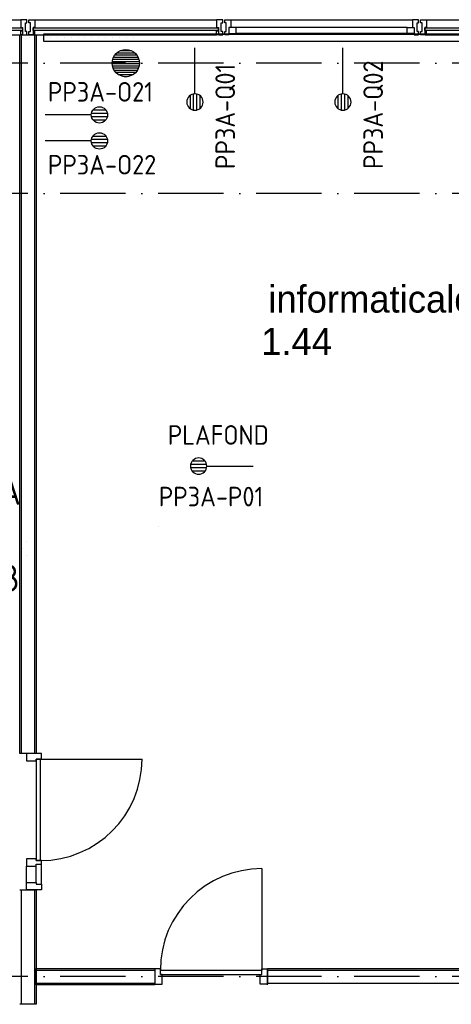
# Model space of a CAD drawing. Header units: millimetres. Extents: x 84333 to 240712, y -2244 to 84291.
# Tile 15 of 74: x 116443 to 120410, y 66521 to 75575. Entities that reach past the tile are written whole.
import ezdxf
from ezdxf.enums import TextEntityAlignment as Align

# ---------------------------------------------------------------- set-up
doc = ezdxf.new("R2010")
doc.units = ezdxf.units.MM
doc.header["$LTSCALE"] = 100
doc.linetypes.add('DASHDOT', pattern=[9, 6, -1.5, 0, -1.5])
doc.layers.get('0').update_dxf_attribs({"linetype": 'CONTINUOUS'})
for name, color, linetype in [('AFDELING', 4, 'CONTINUOUS'), ('AL$7----_STRAMIEN', 1, 'DASHDOT'), ('AL22----_BINNENWAND', 7, 'CONTINUOUS'), ('AL28----_KONSTRUKTIE', 3, 'CONTINUOUS'), ('AL31----_BUITENKOZ', 7, 'CONTINUOUS'), ('AL32----_BINNENKOZ', 7, 'CONTINUOUS'), ('AL32----_DRAAIRICHTING', 1, 'CONTINUOUS'), ('ALXAA---_GEWBETON', 12, 'CONTINUOUS'), ('ALXOU---_GLAS', 7, 'CONTINUOUS'), ('BOUW', 8, 'CONTINUOUS'), ('EB6441--_ATTRIB', 2, 'CONTINUOUS'), ('EL6441--_DATACOM', 3, 'CONTINUOUS'), ('KABELGGOOT1', 8, 'CONTINUOUS'), ('RUIMTEBOEK-1EB-WANDGOOT', 3, 'CONTINUOUS'), ('TEKST25', 10, 'CONTINUOUS')]:
    doc.layers.add(name, color=color, linetype=linetype)
doc.styles.add('1_8', font='ISO', dxfattribs={"height": 1.8})
doc.styles.add('2_0', font='iso', dxfattribs={"height": 200})
doc.styles.add('BURO-025', font='BUROFONT.shx', dxfattribs={"height": 250})
doc.styles.get("Standard").update_dxf_attribs({"font": 'iso.shx'})
doc.styles.add('TECHNIC', font='technic_.ttf')

# ---------------------------------------------------------------- blocks, each defined once
blk = doc.blocks.new('ES4X2')
for p, q in [((-0.15, 1.265), (-0.15, 2.735)), ((0.15, 1.265), (0.15, 2.735)), ((-0.45, 1.4), (-0.45, 2.6)), ((0.45, 1.4), (0.45, 2.6)), ((0, 1.25), (0, -3))]:
    blk.add_line(p, q)
blk.add_circle((0, 2), 0.75)
at = {"style": '1_8', "flags": 8}
for tag, p in [('NUMMER', (1.25, 3.5)), ('CODE', (-1.25, 3.5))]:
    blk.add_attdef(tag, text='', height=1.8, rotation=90, dxfattribs=at).set_placement(p, align=Align.MIDDLE_LEFT)
blk.add_attdef('M_CODE', text='', height=1.8, dxfattribs=at).set_placement((0, 0), align=Align.MIDDLE_CENTER)
blk = doc.blocks.new('EH100000')
at = {"linetype": 'ByBlock'}
for p, q in [((1, 0.5), (0, 0.5)), ((1, 0.5, 1), (0, 0.5, 1)), ((0, -0.5, 1), (1, -0.5, 1)), ((1, -0.5), (0, -0.5))]:
    blk.add_line(p, q, dxfattribs=at)
at = {"linetype": 'ByBlock', "invisible_edges": 15}
for points in [[(1, -0.5), (0, -0.5), (0, 0.5), (1, 0.5)], [(0, 0.5), (1, 0.5), (1, 0.5, 1), (0, 0.5, 1)], [(0, -0.5, 1), (1, -0.5, 1), (1, -0.5), (0, -0.5)]]:
    blk.add_3dface(points, dxfattribs=at)
at = {"linetype": 'ByBlock', "style": '2_0', "flags": 8}
blk.add_attdef('FUNCTIE', text='', height=0.5, dxfattribs=at).set_placement((0.5, 0), align=Align.MIDDLE)
at = {"linetype": 'ByBlock', "flags": 9}
blk.add_attdef('SCHOT', text='', height=0.5, dxfattribs=at).set_placement((0.5, 0), align=Align.MIDDLE)
blk = doc.blocks.new('EH100005')
blk.add_lwpolyline([(-1, -0.5), (0, -0.5), (0, 0.5), (-1, 0.5)])
at = {"style": '2_0', "flags": 9}
blk.add_attdef('HULPSTUK', text='', height=0.5, dxfattribs=at).set_placement((0, 0), align=Align.MIDDLE)
blk = doc.blocks.new('A$C13e6995e')
at = {"layer": 'AL$7----_STRAMIEN', "color": 1}
for p, q in [((46584.9, 77420), (9657.4, 77420)), ((46584.9, 76220), (9657.4, 76220)), ((46584.9, 69020), (9657.4, 69020))]:
    blk.add_line(p, q, dxfattribs=at)
at = {"layer": 'AL22----_BINNENWAND', "color": 8}
for p, q in [((32109.9, 71070), (32109.9, 77680)), ((32109.9, 77680), (32259.9, 77680)), ((32259.9, 77680), (32259.9, 71070)), ((32259.9, 71070), (32109.9, 71070)), ((32109.9, 69819), (32259.9, 69819)), ((32259.9, 69819), (32259.9, 68764.8)), ((32259.9, 69095), (33352.7, 69095)), ((32259.9, 68945), (32259.9, 69095)), ((33352.7, 69095), (33352.7, 68945)), ((34386.7, 69095), (46844.9, 69095)), ((34386.7, 68945), (34386.7, 69095)), ((33352.7, 68945), (32259.9, 68945)), ((32259.9, 68764.8), (32109.9, 68764.8))]:
    blk.add_line(p, q, dxfattribs=at)
at = {"layer": 'AL22----_BINNENWAND', "color": 8, "linetype": 'Continuous'}
for p, q in [((32124.9, 77680), (32124.9, 71070)), ((32244.9, 77680), (32244.9, 71070)), ((32124.9, 69819), (32124.9, 68764.8)), ((32244.9, 69819), (32244.9, 68764.8)), ((32259.9, 69080), (33352.7, 69080)), ((34386.7, 69080), (46844.9, 69080)), ((32259.9, 68960), (33352.7, 68960)), ((34386.7, 68960), (46844.9, 68960))]:
    blk.add_line(p, q, dxfattribs=at)
at = {"layer": 'AL28----_KONSTRUKTIE', "color": 8}
blk.add_circle((33084.9, 77420), 125, dxfattribs=at)
at = {"layer": 'AL31----_BUITENKOZ', "color": 8}
for p, q in [((30449.9, 77819), (32119.9, 77819)), ((32249.9, 77819), (33919.9, 77819)), ((34049.9, 77819), (35719.9, 77819)), ((35849.9, 77819), (37519.9, 77819)), ((35669.9, 77747), (34099.9, 77747)), ((35669.9, 77693), (34099.9, 77693)), ((30449.9, 77680), (32119.9, 77680)), ((32249.9, 77680), (33919.9, 77680)), ((35849.9, 77680), (37519.9, 77680))]:
    blk.add_line(p, q, dxfattribs=at)
at = {"layer": 'AL31----_BUITENKOZ', "color": 8, "linetype": 'Continuous'}
for p, q in [((32157, 77819), (32119.9, 77819)), ((32119.9, 77819), (32119.9, 77812)), ((32119.9, 77812), (32119.9, 77808)), ((32119.9, 77808), (32119.9, 77800)), ((32119.9, 77800), (32119.9, 77747)), ((32175.9, 77819), (32157, 77819)), ((32161.9, 77710), (32161.9, 77790)), ((32161.9, 77790), (32175.9, 77790)), ((32175.9, 77813), (32175.9, 77819)), ((32175.9, 77799), (32175.9, 77813)), ((32175.9, 77790), (32175.9, 77799)), ((32175.9, 77799), (32175.9, 77799)), ((32193.9, 77813), (32193.9, 77819)), ((32193.9, 77819), (32212.9, 77819)), ((32193.9, 77799.5), (32193.9, 77813)), ((32193.9, 77790), (32193.9, 77799.5)), ((32193.9, 77799.5), (32193.9, 77799.5)), ((32207.9, 77790), (32193.9, 77790)), ((32207.9, 77710), (32207.9, 77790)), ((32212.9, 77819), (32249.9, 77819)), ((32249.9, 77819), (32249.9, 77812)), ((32249.9, 77812), (32249.9, 77808)), ((32249.9, 77808), (32249.9, 77800)), ((32249.9, 77800), (32249.9, 77747)), ((33957, 77819), (33919.9, 77819)), ((33919.9, 77819), (33919.9, 77812)), ((33919.9, 77812), (33919.9, 77808)), ((33919.9, 77808), (33919.9, 77800)), ((33919.9, 77800), (33919.9, 77747)), ((33975.9, 77819), (33957, 77819)), ((33961.9, 77710), (33961.9, 77790)), ((33961.9, 77790), (33975.9, 77790)), ((33975.9, 77813), (33975.9, 77819)), ((33975.9, 77799), (33975.9, 77813)), ((33975.9, 77790), (33975.9, 77799)), ((33975.9, 77799), (33975.9, 77799)), ((33993.9, 77813), (33993.9, 77819)), ((33993.9, 77819), (34012.9, 77819)), ((33993.9, 77799.5), (33993.9, 77813)), ((33993.9, 77789.5), (33993.9, 77799.5)), ((33993.9, 77799.5), (33993.9, 77799.5)), ((34007.9, 77789.5), (33993.9, 77789.5)), ((34007.9, 77709.5), (34007.9, 77789.5)), ((34012.9, 77819), (34049.9, 77819)), ((34049.9, 77819), (34049.9, 77812)), ((34049.9, 77812), (34049.9, 77808)), ((34049.9, 77808), (34049.9, 77800)), ((34049.9, 77800), (34049.9, 77747)), ((35757, 77819), (35719.9, 77819)), ((35719.9, 77819), (35719.9, 77812)), ((35719.9, 77812), (35719.9, 77808)), ((35719.9, 77808), (35719.9, 77800)), ((35719.9, 77800), (35719.9, 77747)), ((35775.9, 77819), (35757, 77819)), ((35761.9, 77710), (35761.9, 77790)), ((35761.9, 77790), (35775.9, 77790)), ((35775.9, 77813), (35775.9, 77819)), ((35775.9, 77799), (35775.9, 77813)), ((35775.9, 77790), (35775.9, 77799)), ((35775.9, 77799), (35775.9, 77799)), ((35793.9, 77813), (35793.9, 77819)), ((35793.9, 77819), (35812.9, 77819)), ((35793.9, 77799.5), (35793.9, 77813)), ((35793.9, 77790), (35793.9, 77799.5)), ((35793.9, 77799.5), (35793.9, 77799.5)), ((35807.9, 77790), (35793.9, 77790)), ((35807.9, 77710), (35807.9, 77790)), ((35812.9, 77819), (35849.9, 77819)), ((35849.9, 77819), (35849.9, 77812)), ((35849.9, 77812), (35849.9, 77808)), ((35849.9, 77808), (35849.9, 77800)), ((35849.9, 77800), (35849.9, 77747)), ((32119.9, 77747), (32136.9, 77747)), ((32119.9, 77680), (32119.9, 77717)), ((32119.9, 77717), (32136.9, 77717)), ((32136.9, 77747), (32136.9, 77680)), ((32136.9, 77717), (32136.9, 77685)), ((32175.9, 77710), (32161.9, 77710)), ((32175.9, 77700), (32175.9, 77710)), ((32175.9, 77686), (32175.9, 77700)), ((32175.9, 77700), (32175.9, 77700)), ((32175.9, 77680), (32175.9, 77686)), ((32193.9, 77700), (32193.9, 77710)), ((32193.9, 77710), (32207.9, 77710)), ((32193.9, 77686), (32193.9, 77700)), ((32193.9, 77700), (32193.9, 77700)), ((32193.9, 77680), (32193.9, 77686)), ((32249.9, 77747), (32232.9, 77747)), ((32232.9, 77747), (32232.9, 77680)), ((32232.9, 77717), (32232.9, 77685)), ((32249.9, 77717), (32232.9, 77717)), ((32249.9, 77680), (32249.9, 77717)), ((33919.9, 77747), (33936.9, 77747)), ((33919.9, 77680), (33919.9, 77717)), ((33919.9, 77717), (33936.9, 77717)), ((33936.9, 77747), (33936.9, 77680)), ((33936.9, 77717), (33936.9, 77685)), ((33975.9, 77710), (33961.9, 77710)), ((33975.9, 77700), (33975.9, 77710)), ((33975.9, 77686), (33975.9, 77700)), ((33975.9, 77700), (33975.9, 77700)), ((33975.9, 77680), (33975.9, 77686)), ((33993.9, 77700), (33993.9, 77709.5)), ((33993.9, 77709.5), (34007.9, 77709.5)), ((33993.9, 77686), (33993.9, 77700)), ((33993.9, 77700), (33993.9, 77700)), ((33993.9, 77680), (33993.9, 77686)), ((34049.9, 77747), (34032.9, 77747)), ((34032.9, 77747), (34032.9, 77680)), ((34032.9, 77747), (34032.9, 77693)), ((34099.9, 77747), (34032.9, 77747)), ((34032.9, 77693), (34099.9, 77693)), ((34099.9, 77693), (34099.9, 77747)), ((35669.9, 77693), (35669.9, 77747)), ((35669.9, 77747), (35736.9, 77747)), ((35736.9, 77693), (35669.9, 77693)), ((35719.9, 77747), (35736.9, 77747)), ((35736.9, 77747), (35736.9, 77680)), ((35736.9, 77747), (35736.9, 77693)), ((35775.9, 77710), (35761.9, 77710)), ((35775.9, 77700), (35775.9, 77710)), ((35775.9, 77686), (35775.9, 77700)), ((35775.9, 77700), (35775.9, 77700)), ((35775.9, 77680), (35775.9, 77686)), ((35793.9, 77700), (35793.9, 77710)), ((35793.9, 77710), (35807.9, 77710)), ((35793.9, 77686), (35793.9, 77700)), ((35793.9, 77700), (35793.9, 77700)), ((35793.9, 77680), (35793.9, 77686)), ((35849.9, 77747), (35832.9, 77747)), ((35832.9, 77747), (35832.9, 77680)), ((35832.9, 77717), (35832.9, 77685)), ((35849.9, 77717), (35832.9, 77717)), ((35849.9, 77680), (35849.9, 77717)), ((32131.9, 77680), (32119.9, 77680)), ((32136.9, 77685), (32131.9, 77685)), ((32131.9, 77685), (32131.9, 77680)), ((32136.9, 77680), (32175.9, 77680)), ((32232.9, 77680), (32193.9, 77680)), ((32232.9, 77685), (32237.9, 77685)), ((32237.9, 77685), (32237.9, 77680)), ((32237.9, 77680), (32249.9, 77680)), ((33931.9, 77680), (33919.9, 77680)), ((33936.9, 77685), (33931.9, 77685)), ((33931.9, 77685), (33931.9, 77680)), ((33936.9, 77680), (33975.9, 77680)), ((34032.9, 77680), (33993.9, 77680)), ((35736.9, 77680), (35775.9, 77680)), ((35832.9, 77680), (35793.9, 77680)), ((35832.9, 77685), (35837.9, 77685)), ((35837.9, 77685), (35837.9, 77680)), ((35837.9, 77680), (35849.9, 77680))]:
    blk.add_line(p, q, dxfattribs=at)
at = {"layer": 'AL32----_BINNENKOZ', "color": 8}
for p, q in [((32311.4, 71070), (32172.4, 71070)), ((32172.4, 71070), (32172.4, 71003)), ((32172.4, 71003), (32260.4, 71003)), ((32260.4, 71003), (32260.4, 71020)), ((32260.4, 71020), (32311.4, 71020)), ((32300.4, 71020), (32260.4, 71020)), ((32260.4, 71020), (32260.4, 70086)), ((32300.4, 70086), (32300.4, 71020)), ((32311.4, 71020), (32311.4, 71070)), ((32260.4, 70103), (32172.4, 70103)), ((32172.4, 70103), (32172.4, 70036)), ((32260.4, 70086), (32260.4, 70103)), ((32311.4, 70086), (32260.4, 70086)), ((32260.4, 70086), (32300.4, 70086)), ((32311.4, 70053), (32311.4, 70086)), ((32311.4, 70053), (32311.4, 70086)), ((32172.4, 69886), (32172.4, 70036)), ((32172.4, 70036), (32260.4, 70036)), ((32260.4, 70036), (32260.4, 70053)), ((32260.4, 70053), (32311.4, 70053)), ((32260.4, 69886), (32260.4, 70036)), ((32311.4, 69869), (32311.4, 70053)), ((32172.4, 69819), (32172.4, 69886)), ((32172.4, 69886), (32260.4, 69886)), ((32311.4, 69819), (32172.4, 69819)), ((32260.4, 69886), (32260.4, 69869)), ((32260.4, 69869), (32311.4, 69869)), ((32311.4, 69869), (32311.4, 69819)), ((33352.7, 69089.5), (33352.7, 68950.5)), ((33402.7, 69089.5), (33352.7, 69089.5)), ((33402.7, 69038.5), (33402.7, 69089.5)), ((34336.7, 69038.5), (34336.7, 69089.5)), ((34336.7, 69089.5), (34386.7, 69089.5)), ((34386.7, 69089.5), (34386.7, 68950.5)), ((33402.7, 69078.5), (34336.7, 69078.5)), ((33402.7, 69038.5), (34336.7, 69038.5)), ((33419.7, 69038.5), (33402.7, 69038.5)), ((33419.7, 68950.5), (33419.7, 69038.5)), ((34319.7, 68950.5), (34319.7, 69038.5)), ((34319.7, 69038.5), (34336.7, 69038.5)), ((33352.7, 68950.5), (33419.7, 68950.5)), ((34386.7, 68950.5), (34319.7, 68950.5))]:
    blk.add_line(p, q, dxfattribs=at)
at = {"layer": 'AL32----_DRAAIRICHTING', "color": 8}
for p, q in [((32300.4, 71020), (33234.4, 71020)), ((34336.7, 70012.5), (34336.7, 69078.5))]:
    blk.add_line(p, q, dxfattribs=at)
for centre, start, end in [((32300.4, 71020), 270, 0), ((34336.7, 69078.5), 90, 180)]:
    blk.add_arc(centre, 934, start, end, dxfattribs=at)
at = {"layer": 'ALXAA---_GEWBETON', "color": 8}
for p, q in [((33004.6, 77515.7), (33165.3, 77515.7)), ((33037.7, 77535.7), (33132.2, 77535.7)), ((32960, 77415.7), (33209.9, 77415.7)), ((32960.9, 77435.7), (33209, 77435.7)), ((32965.2, 77455.7), (33204.7, 77455.7)), ((32973.1, 77475.7), (33196.8, 77475.7)), ((32985.5, 77495.7), (33184.4, 77495.7)), ((32962.3, 77395.7), (33207.6, 77395.7)), ((32968.1, 77375.7), (33201.8, 77375.7)), ((32977.7, 77355.7), (33192.2, 77355.7)), ((32992.6, 77335.7), (33177.3, 77335.7)), ((33016, 77315.7), (33153.9, 77315.7)), ((33071.6, 77295.7), (33098.3, 77295.7))]:
    blk.add_line(p, q, dxfattribs=at)
at = {"layer": 'ALXOU---_GLAS', "color": 8}
for p, q in [((30434.9, 77745), (32134.9, 77745)), ((32134.9, 77719), (30434.9, 77719)), ((32134.9, 77745), (32134.9, 77719)), ((32234.9, 77719), (32234.9, 77745)), ((32234.9, 77745), (33934.9, 77745)), ((33934.9, 77719), (32234.9, 77719)), ((33934.9, 77745), (33934.9, 77719)), ((35834.9, 77719), (35834.9, 77745)), ((35834.9, 77745), (37534.9, 77745)), ((37534.9, 77719), (35834.9, 77719))]:
    blk.add_line(p, q, dxfattribs=at)
at = {"layer": 'KABELGGOOT1'}
for p, q in [((32138.3, 77653.7), (32138.3, 77653.7)), ((32201.8, 77653.7), (32201.8, 77653.7)), ((32265.3, 77653.7), (32265.3, 77653.7)), ((32328.8, 77653.7), (32328.8, 77653.7)), ((32392.3, 77653.7), (32392.3, 77653.7)), ((32455.8, 77653.7), (32455.8, 77653.7)), ((32519.3, 77653.7), (32519.3, 77653.7)), ((32582.8, 77653.7), (32582.8, 77653.7)), ((32646.3, 77653.7), (32646.3, 77653.7)), ((32709.8, 77653.7), (32709.8, 77653.7)), ((32773.3, 77653.7), (32773.3, 77653.7)), ((32836.8, 77653.7), (32836.8, 77653.7)), ((32900.3, 77653.7), (32900.3, 77653.7)), ((32963.8, 77653.7), (32963.8, 77653.7)), ((33027.3, 77653.7), (33027.3, 77653.7)), ((33090.8, 77653.7), (33090.8, 77653.7)), ((33154.3, 77653.7), (33154.3, 77653.7)), ((33386.8, 73155.3), (33386.8, 73155.3)), ((32170.1, 73018.2), (32170.1, 73018.2)), ((32138.3, 72954.7), (32138.3, 72954.7)), ((32170.1, 72891.2), (32170.1, 72891.2))]:
    blk.add_line(p, q, dxfattribs=at)
at = {"layer": 'AFDELING', "color": 8, "style": 'TECHNIC'}
for p in [(92219.2, 54467.7), (58038, 41625.4), (88107.6, 41443.8)]:
    blk.add_attdef('VIDE', text='', height=500, dxfattribs=at).set_placement(p, align=Align.CENTER)
blk.add_attdef('VIDE', text='', height=500, rotation=90, dxfattribs=at).set_placement((75128.7, 25766.1), align=Align.CENTER)
at = {"layer": 'BOUW', "style": 'BURO-025'}
for s, p in [('informaticalok. mix. lessen', (34395.1, 75125.5)), ('1.44', (34329.6, 74734.7))]:
    blk.add_text(s, height=250, dxfattribs=at).set_placement(p)

msp = doc.modelspace()

# ---------------------------------------------------------------- hatches: boundary and pattern name
at = {"layer": 'RUIMTEBOEK-1EB-WANDGOOT'}
h = msp.add_hatch(dxfattribs=at)
h.set_pattern_fill('LINE,N', color=1, scale=20, angle=225, style=0)
h.set_pattern_definition([(225, (131112.153, 75408.75), (44.90128, -44.90128), [])])
edge = h.paths.add_edge_path()
edge.add_line((131112.2, 75441.2), (116662.2, 75441.2))
edge = h.paths.add_edge_path()
edge.add_line((116662.2, 75441.2), (116662.2, 75376.2))
edge = h.paths.add_edge_path()
edge.add_line((116662.2, 75376.2), (131112.2, 75376.2))
edge = h.paths.add_edge_path()
edge.add_line((131112.2, 75376.2), (131112.2, 75441.2))

# ---------------------------------------------------------------- block references
at = {"layer": 'EL6441--_DATACOM'}
msp.add_blockref('A$C13e6995e', (84333, -2244.2), dxfattribs=at)
ref = msp.add_blockref('ES4X2', (118053.5, 75017.3), dxfattribs=dict(at, xscale=-100.0000000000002, yscale=100, zscale=100, rotation=180.0002073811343))
ref.add_attrib('CODE', 'PP3A-Q01', dxfattribs={"layer": 'EB6441--_ATTRIB', "color": 1, "height": 180, "rotation": 90.00041, "style": '1_8', "flags": 8}).set_placement((118331.9, 74201.3), align=Align.MIDDLE_LEFT)
ref = msp.add_blockref('ES4X2', (119413.5, 75017.3), dxfattribs=dict(at, xscale=-100.0000000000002, yscale=100, zscale=100, rotation=180.0002073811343))
ref.add_attrib('CODE', 'PP3A-Q02', dxfattribs={"layer": 'EB6441--_ATTRIB', "color": 1, "height": 180, "rotation": 90.00041, "style": '1_8', "flags": 8}).set_placement((119691.9, 74201.4), align=Align.MIDDLE_LEFT)
ref = msp.add_blockref('ES4X2', (116976, 74699.7), dxfattribs=dict(at, xscale=100, yscale=100, zscale=100, rotation=270.0002073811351))
ref.add_attrib('CODE', 'PP3A-O21', dxfattribs={"layer": 'EB6441--_ATTRIB', "color": 1, "height": 180, "style": '1_8', "flags": 8}).set_placement((116701.9, 74911.3), align=Align.MIDDLE_LEFT)
ref = msp.add_blockref('ES4X2', (116976, 74459.7), dxfattribs=dict(at, xscale=100, yscale=100, zscale=100, rotation=270.0002073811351))
ref.add_attrib('CODE', 'PP3A-O22', dxfattribs={"layer": 'EB6441--_ATTRIB', "color": 1, "height": 180, "style": '1_8', "flags": 8}).set_placement((116701.9, 74241.3), align=Align.MIDDLE_LEFT)
ref = msp.add_blockref('ES4X2', (118287.8, 71469.7), dxfattribs=dict(at, xscale=-100, yscale=100, zscale=100, rotation=90.00020738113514))
ref.add_attrib('CODE', 'PP3A-P01', dxfattribs={"layer": 'EB6441--_ATTRIB', "color": 1, "height": 180, "rotation": 0.00041, "style": '1_8', "flags": 8}).set_placement((117721.2, 71189.4), align=Align.MIDDLE_LEFT)
ref.add_attrib('M_CODE', 'PLAFOND', dxfattribs={"layer": 'EB6441--_ATTRIB', "color": 1, "height": 180, "style": '1_8', "flags": 8}).set_placement((118268.1, 71756.2), align=Align.MIDDLE_CENTER)
at = {"layer": 'RUIMTEBOEK-1EB-WANDGOOT', "yscale": 65, "rotation": 180.0000000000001}
for name, p, xscale, zscale in [('EH100000', (131112.2, 75408.7, 1500), 14450, 119.9999999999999), ('EH100005', (116662.2, 75408.7, 1500), 120, 120)]:
    msp.add_blockref(name, p, dxfattribs=dict(at, xscale=xscale, zscale=zscale))

# ---------------------------------------------------------------- texts
at = {"layer": 'TEKST25', "color": 2}
for s, p in [('PP3A', (115723.7, 71114.1)), ('PP3B', (115723.7, 70314.1))]:
    msp.add_text(s, height=250, dxfattribs=at).set_placement(p)

doc.saveas('drawing.dxf')
